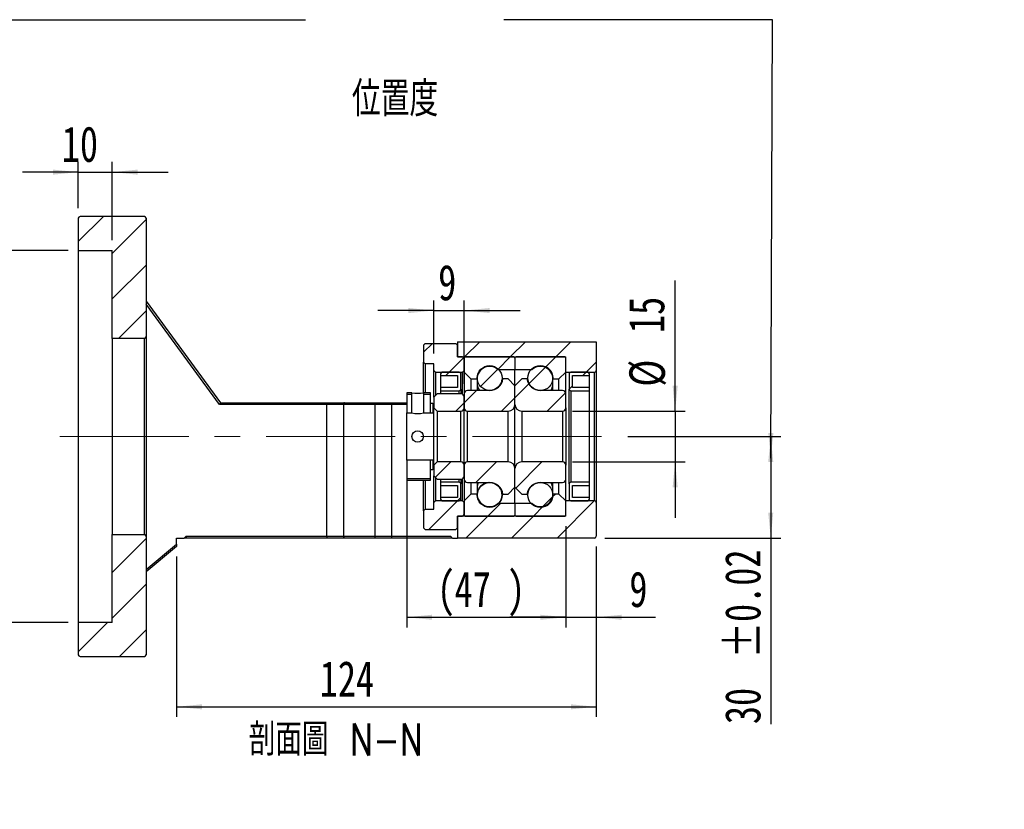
# Model space of a CAD drawing. Header units: millimetres. Extents: x 34 to 283, y 19 to 198.
# Tile 3 of 5: x 186 to 283, y 19 to 97. Entities that reach past the tile are written whole.
import ezdxf

# ---------------------------------------------------------------- set-up
doc = ezdxf.new("R2010")
doc.units = ezdxf.units.MM
doc.linetypes.add('CENTERX2', pattern=[20.32, 12.7, -2.54, 2.54, -2.54])
doc.layers.add('FORMAT', color=7, linetype='Continuous')
doc.styles.add('SLDTEXTSTYLE0', font='TXT', dxfattribs={"width": 0.75})
doc.styles.add('SLDTEXTSTYLE1', font='TXT', dxfattribs={"width": 0.75, "bigfont": 'bigfont'})
doc.dimstyles.new('SLDDIMSTYLE3', dxfattribs={"dimtxt": 3.5, "dimasz": 2.5, "dimexe": 0, "dimexo": 0.0625, "dimgap": 0.875, "dimtad": 1, "dimlfac": 3, "dimrnd": 1e-09, "dimzin": 12, "dimdsep": 46, "dimtxsty": 'SLDTEXTSTYLE0', "dimsah": 1, "dimcen": 0.09, "dimadec": 0, "dimazin": 3, "dimtfac": 1, "dimtofl": 0, "dimtmove": 0, "dimatfit": 3, "dimfxl": 1, "dimfrac": 2, "dimtolj": 1, "dimtzin": 12, "dimarcsym": 0})
doc.dimstyles.new('SLDDIMSTYLE5', dxfattribs={"dimtxt": 3.5, "dimasz": 2.5, "dimexe": 0, "dimexo": 0.0625, "dimgap": 0.875, "dimtad": 1, "dimlfac": 3, "dimrnd": 1e-09, "dimzin": 12, "dimdsep": 46, "dimtxsty": 'SLDTEXTSTYLE0', "dimsah": 1, "dimcen": 0.09, "dimadec": 0, "dimazin": 3, "dimtfac": 1, "dimtofl": 0, "dimtmove": 0, "dimatfit": 3, "dimfxl": 1, "dimfrac": 2, "dimtolj": 1, "dimarcsym": 0})
doc.dimstyles.new('SLDDIMSTYLE6', dxfattribs={"dimtxt": 3.5, "dimasz": 2.5, "dimexe": 0, "dimexo": 0.0625, "dimgap": 0.875, "dimtad": 1, "dimlfac": 3, "dimrnd": 1e-09, "dimzin": 12, "dimdsep": 46, "dimtxsty": 'SLDTEXTSTYLE0', "dimsah": 1, "dimcen": 0.09, "dimadec": 0, "dimazin": 3, "dimtfac": 1, "dimtmove": 0, "dimatfit": 0, "dimfxl": 1, "dimfrac": 2, "dimtolj": 1, "dimtzin": 12, "dimarcsym": 0})
doc.dimstyles.new('SLDDIMSTYLE7', dxfattribs={"dimtxt": 3.5, "dimasz": 2.5, "dimexe": 0, "dimexo": 0.0625, "dimgap": 0.875, "dimtad": 1, "dimlfac": 3, "dimrnd": 1e-09, "dimzin": 12, "dimdsep": 46, "dimtxsty": 'SLDTEXTSTYLE0', "dimsah": 1, "dimcen": 0.09, "dimadec": 0, "dimazin": 3, "dimtol": 1, "dimtp": 0.02, "dimtm": 0.02, "dimtfac": 1, "dimtofl": 0, "dimtmove": 0, "dimatfit": 3, "dimfxl": 1, "dimfrac": 2, "dimtolj": 1, "dimarcsym": 0})

# ---------------------------------------------------------------- blocks, each defined once
blk = doc.blocks.new('_D_7')
at = {"layer": 'FORMAT', "color": 7}
for p, q in [((190.701, 74.095), (174.701, 74.095)), ((175.701, 74.095), (175.701, 37.429)), ((190.701, 37.429), (174.701, 37.429))]:
    blk.add_line(p, q, dxfattribs=at)
for points in [[(175.701, 74.095), (175.451, 71.595), (175.951, 71.595)], [(175.701, 37.429), (175.951, 39.929), (175.451, 39.929)]]:
    blk.add_solid(points, dxfattribs=at)
at = {"layer": 'FORMAT', "color": 7, "char_height": 3.5, "attachment_point": 1, "rotation": 90, "style": 'SLDTEXTSTYLE0'}
for s, insert in [('H7', (171.135, 56.704)), ('110', (171.135, 47.633)), ('%%c', (171.189, 42.355))]:
    blk.add_mtext(s, dxfattribs=dict(at, insert=insert))
blk = doc.blocks.new('_D_8')
at = {"layer": 'FORMAT', "color": 7}
for p, q in [((191.701, 78.262), (191.701, 82.805)), ((195.034, 75.095), (195.034, 82.805)), ((191.701, 81.805), (186.201, 81.805)), ((191.701, 81.805), (195.034, 81.805)), ((195.034, 81.805), (200.534, 81.805))]:
    blk.add_line(p, q, dxfattribs=at)
for points in [[(191.701, 81.805), (189.201, 82.055), (189.201, 81.555)], [(195.034, 81.805), (197.534, 81.555), (197.534, 82.055)]]:
    blk.add_solid(points, dxfattribs=at)
at = {"layer": 'FORMAT', "color": 7, "insert": (190.071, 86.317), "char_height": 3.5, "attachment_point": 1, "style": 'SLDTEXTSTYLE0'}
blk.add_mtext('10', dxfattribs=at)
blk = doc.blocks.new('_D_9')
at = {"layer": 'FORMAT', "color": 7}
for p, q in [((242.701, 44.929), (242.701, 28.133)), ((201.367, 43.929), (201.367, 28.133)), ((201.367, 29.133), (242.701, 29.133))]:
    blk.add_line(p, q, dxfattribs=at)
for points in [[(201.367, 29.133), (203.867, 28.883), (203.867, 29.383)], [(242.701, 29.133), (240.201, 29.383), (240.201, 28.883)]]:
    blk.add_solid(points, dxfattribs=at)
at = {"layer": 'FORMAT', "color": 7, "insert": (215.47, 33.645), "char_height": 3.5, "attachment_point": 1, "style": 'SLDTEXTSTYLE0'}
blk.add_mtext('124', dxfattribs=at)
blk = doc.blocks.new('_D_10')
at = {"layer": 'FORMAT', "color": 7}
for p, q in [((224.034, 52.429), (224.034, 36.955)), ((239.701, 46.929), (239.701, 36.955)), ((224.034, 37.955), (239.701, 37.955))]:
    blk.add_line(p, q, dxfattribs=at)
for points in [[(224.034, 37.955), (226.534, 37.705), (226.534, 38.205)], [(239.701, 37.955), (237.201, 38.205), (237.201, 37.705)]]:
    blk.add_solid(points, dxfattribs=at)
at = {"layer": 'FORMAT', "color": 7, "char_height": 3.5, "attachment_point": 1, "style": 'SLDTEXTSTYLE0'}
for s, insert in [('(', (227.023, 42.467)), (')', (233.916, 42.467)), ('47', (228.743, 42.467))]:
    blk.add_mtext(s, dxfattribs=dict(at, insert=insert))
blk = doc.blocks.new('_D_11')
at = {"layer": 'FORMAT', "color": 7}
for p, q in [((239.701, 46.929), (239.701, 36.955)), ((242.701, 44.929), (242.701, 36.955)), ((239.701, 37.955), (234.201, 37.955)), ((239.701, 37.955), (242.701, 37.955)), ((242.701, 37.955), (248.547, 37.955))]:
    blk.add_line(p, q, dxfattribs=at)
for points in [[(239.701, 37.955), (237.201, 38.205), (237.201, 37.705)], [(242.701, 37.955), (245.201, 37.705), (245.201, 38.205)]]:
    blk.add_solid(points, dxfattribs=at)
at = {"layer": 'FORMAT', "color": 7, "insert": (245.961, 42.467), "char_height": 3.5, "attachment_point": 1, "style": 'SLDTEXTSTYLE0'}
blk.add_mtext('9', dxfattribs=at)
blk = doc.blocks.new('_D_12')
at = {"layer": 'FORMAT', "color": 7}
for p, q in [((226.701, 63.929), (226.701, 69.17)), ((229.701, 60.962), (229.701, 69.17)), ((226.701, 68.17), (221.201, 68.17)), ((226.701, 68.17), (229.701, 68.17)), ((229.701, 68.17), (235.201, 68.17))]:
    blk.add_line(p, q, dxfattribs=at)
for points in [[(226.701, 68.17), (224.201, 68.42), (224.201, 67.92)], [(229.701, 68.17), (232.201, 67.92), (232.201, 68.42)]]:
    blk.add_solid(points, dxfattribs=at)
at = {"layer": 'FORMAT', "color": 7, "insert": (227.136, 72.681), "char_height": 3.5, "attachment_point": 1, "style": 'SLDTEXTSTYLE0'}
blk.add_mtext('9', dxfattribs=at)
blk = doc.blocks.new('_D_13')
at = {"layer": 'FORMAT', "color": 7}
for p, q in [((250.471, 58.262), (250.471, 71.127)), ((240.367, 58.262), (251.471, 58.262)), ((250.471, 58.262), (250.471, 53.262)), ((240.367, 53.262), (251.471, 53.262)), ((250.471, 53.262), (250.471, 47.762))]:
    blk.add_line(p, q, dxfattribs=at)
for points in [[(250.471, 58.262), (250.721, 60.762), (250.221, 60.762)], [(250.471, 53.262), (250.221, 50.762), (250.721, 50.762)]]:
    blk.add_solid(points, dxfattribs=at)
at = {"layer": 'FORMAT', "color": 7, "char_height": 3.5, "attachment_point": 1, "rotation": 90, "style": 'SLDTEXTSTYLE0'}
for s, insert in [('15', (245.905, 65.955)), ('%%c', (245.959, 60.677))]:
    blk.add_mtext(s, dxfattribs=dict(at, insert=insert))
blk = doc.blocks.new('_D_14')
at = {"layer": 'FORMAT', "color": 7}
for p, q in [((245.822, 55.762), (260.885, 55.762)), ((259.885, 55.762), (259.885, 45.762)), ((243.534, 45.762), (260.885, 45.762)), ((259.885, 45.762), (259.885, 27.432))]:
    blk.add_line(p, q, dxfattribs=at)
for points in [[(259.885, 55.762), (259.635, 53.262), (260.135, 53.262)], [(259.885, 45.762), (260.135, 48.262), (259.635, 48.262)]]:
    blk.add_solid(points, dxfattribs=at)
at = {"layer": 'FORMAT', "color": 7, "char_height": 3.5, "attachment_point": 1, "rotation": 90, "style": 'SLDTEXTSTYLE0'}
for s, insert in [('±0.02', (255.373, 33.917)), ('30', (255.373, 27.432))]:
    blk.add_mtext(s, dxfattribs=dict(at, insert=insert))

msp = doc.modelspace()

# ---------------------------------------------------------------- hatches: boundary and pattern name
at = {"layer": 'FORMAT', "linetype": 'Continuous', "lineweight": 18}
h = msp.add_hatch(dxfattribs=at)
h.set_pattern_fill('ANSI31', color=256, style=0)
edge = h.paths.add_edge_path(flags=0)
edge.add_arc((198.2006, 77.262), 0.1667, 0, 90)
edge.add_line((198.2006, 77.4286), (191.8673, 77.4286))
edge.add_arc((191.8673, 77.262), 0.1667, 90, 180)
edge.add_line((191.7006, 77.262), (191.7006, 74.0953))
edge.add_line((191.7006, 74.0953), (195.034, 74.0953))
edge.add_line((195.034, 74.0953), (195.034, 65.4286))
edge.add_line((195.034, 65.4286), (198.2006, 65.4286))
edge.add_arc((198.2006, 65.5953), 0.1667, 270, 360)
edge.add_line((198.3673, 65.5953), (198.3673, 77.262))
h = msp.add_hatch(dxfattribs=at)
h.set_pattern_fill('ANSI31', color=256, style=0)
edge = h.paths.add_edge_path(flags=0)
edge.add_line((242.7006, 62.262), (242.7006, 65.0953))
edge.add_line((242.7006, 65.0953), (229.034, 65.0953))
edge.add_line((229.034, 65.0953), (229.034, 63.5953))
edge.add_line((229.034, 63.5953), (239.7006, 63.5953))
edge.add_line((239.7006, 63.5953), (239.7006, 62.0953))
edge.add_line((239.7006, 62.0953), (242.534, 62.0953))
edge.add_arc((242.534, 62.262), 0.1667, 270, 360)
h = msp.add_hatch(dxfattribs=at)
h.set_pattern_fill('ANSI31', color=256, style=0)
h.paths.add_polyline_path([(226.7006, 62.262), (226.8673, 62.0953), (229.534, 62.0953), (229.7006, 62.262), (229.7006, 63.4286), (229.534, 63.5953), (229.034, 63.5953), (229.034, 64.762), (228.8673, 64.9286), (225.8673, 64.9286), (225.7006, 64.762), (225.7006, 63.0953), (225.8673, 62.9286), (226.7006, 62.9286)], flags=0)
h = msp.add_hatch(dxfattribs=at)
h.set_pattern_fill('ANSI31', color=256, style=0)
edge = h.paths.add_edge_path(flags=0)
edge.add_line((234.6006, 63.5953), (229.8006, 63.5953))
edge.add_arc((229.8006, 63.4953), 0.1, 90, 180)
edge.add_line((229.7006, 63.4953), (229.7006, 62.0953))
edge.add_line((229.7006, 62.0953), (230.3673, 61.4286))
edge.add_line((230.3673, 61.4286), (230.9673, 61.4286))
edge.add_arc((232.2006, 61.4286), 1.2333, 49.179109, 180, ccw=False)
edge.add_line((233.0069, 62.362), (234.7006, 62.362))
edge.add_line((234.7006, 62.362), (234.7006, 63.4953))
edge.add_arc((234.6006, 63.4953), 0.1, 0, 90)
h = msp.add_hatch(dxfattribs=at)
h.set_pattern_fill('ANSI31', color=256, style=0)
edge = h.paths.add_edge_path(flags=0)
edge.add_line((239.7006, 62.0953), (239.7006, 63.4953))
edge.add_arc((239.6006, 63.4953), 0.1, 0, 90)
edge.add_line((239.6006, 63.5953), (234.8006, 63.5953))
edge.add_arc((234.8006, 63.4953), 0.1, 90, 180)
edge.add_line((234.7006, 63.4953), (234.7006, 62.362))
edge.add_line((234.7006, 62.362), (236.3944, 62.362))
edge.add_arc((237.2006, 61.4286), 1.2333, 0, 130.820891, ccw=False)
edge.add_line((238.434, 61.4286), (239.034, 61.4286))
edge.add_line((239.034, 61.4286), (239.7006, 62.0953))
h = msp.add_hatch(dxfattribs=at)
h.set_pattern_fill('ANSI31', color=256, style=0)
edge = h.paths.add_edge_path(flags=0)
edge.add_line((227.3673, 61.762), (229.034, 61.762))
edge.add_line((229.034, 61.762), (229.034, 60.5953))
edge.add_line((229.034, 60.5953), (227.3673, 60.5953))
edge.add_line((227.3673, 60.5953), (227.3673, 60.262))
edge.add_line((227.3673, 60.262), (229.2006, 60.262))
edge.add_arc((229.2006, 60.4286), 0.1667, 270, 360)
edge.add_line((229.3673, 60.4286), (229.3673, 61.9286))
edge.add_arc((229.2006, 61.9286), 0.1667, 0, 90)
edge.add_line((229.2006, 62.0953), (227.534, 62.0953))
edge.add_arc((227.534, 61.9286), 0.1667, 90, 180)
edge.add_line((227.3673, 61.9286), (227.3673, 61.762))
h = msp.add_hatch(dxfattribs=at)
h.set_pattern_fill('ANSI31', color=256, style=0)
edge = h.paths.add_edge_path(flags=0)
edge.add_arc((232.2006, 61.526), 1.221, 0, 360)
h = msp.add_hatch(dxfattribs=at)
h.set_pattern_fill('ANSI31', color=256, style=0)
edge = h.paths.add_edge_path(flags=0)
edge.add_arc((237.2006, 61.5286), 1.2333, 0, 360)
h = msp.add_hatch(dxfattribs=at)
h.set_pattern_fill('ANSI31', color=256, style=0)
edge = h.paths.add_edge_path(flags=0)
edge.add_line((242.034, 60.5953), (240.3673, 60.5953))
edge.add_line((240.3673, 60.5953), (240.3673, 61.762))
edge.add_line((240.3673, 61.762), (242.034, 61.762))
edge.add_line((242.034, 61.762), (242.034, 61.9286))
edge.add_arc((241.8673, 61.9286), 0.1667, 0, 90)
edge.add_line((241.8673, 62.0953), (240.2006, 62.0953))
edge.add_arc((240.2006, 61.9286), 0.1667, 90, 180)
edge.add_line((240.034, 61.9286), (240.034, 60.4286))
edge.add_arc((240.2006, 60.4286), 0.1667, 180, 270)
edge.add_line((240.2006, 60.262), (242.034, 60.262))
edge.add_line((242.034, 60.262), (242.034, 60.5953))
h = msp.add_hatch(dxfattribs=at)
h.set_pattern_fill('ANSI31', color=256, style=0)
edge = h.paths.add_edge_path(flags=0)
edge.add_line((234.7006, 58.9286), (234.7006, 60.762))
edge.add_line((234.7006, 60.762), (234.034, 61.4286))
edge.add_line((234.034, 61.4286), (233.5189, 61.4286))
edge.add_arc((232.2006, 61.6286), 1.3333, 270, 351.373073, ccw=False)
edge.add_line((232.2006, 60.2953), (230.034, 60.2953))
edge.add_arc((230.034, 59.962), 0.3333, 90, 180)
edge.add_line((229.7006, 59.962), (229.7006, 58.5953))
edge.add_arc((230.034, 58.5953), 0.3333, 180, 270)
edge.add_line((230.034, 58.262), (234.034, 58.262))
edge.add_arc((234.034, 58.9286), 0.6667, 270, 360)
h = msp.add_hatch(dxfattribs=at)
h.set_pattern_fill('ANSI31', color=256, style=0)
edge = h.paths.add_edge_path(flags=0)
edge.add_line((235.8824, 61.4286), (235.3673, 61.4286))
edge.add_line((235.3673, 61.4286), (234.7006, 60.762))
edge.add_line((234.7006, 60.762), (234.7006, 58.9286))
edge.add_arc((235.3673, 58.9286), 0.6667, 180, 270)
edge.add_line((235.3673, 58.262), (239.3673, 58.262))
edge.add_arc((239.3673, 58.5953), 0.3333, 270, 360)
edge.add_line((239.7006, 58.5953), (239.7006, 59.962))
edge.add_arc((239.3673, 59.962), 0.3333, 0, 90)
edge.add_line((239.3673, 60.2953), (237.2006, 60.2953))
edge.add_arc((237.2006, 61.6286), 1.3333, 188.626927, 270, ccw=False)
h = msp.add_hatch(dxfattribs=at)
h.set_pattern_fill('ANSI31', color=256, style=0)
h.paths.add_polyline_path([(224.5506, 60.062), (224.0339, 60.062), (224.0339, 58.0953), (224.5506, 58.0953)], flags=0)
h.paths.add_polyline_path([(224.0339, 58.0953), (224.0339, 60.062), (224.5506, 60.062), (224.5506, 58.0953)], flags=0)
h = msp.add_hatch(dxfattribs=at)
h.set_pattern_fill('ANSI31', color=256, style=0)
h.paths.add_polyline_path([(226.3673, 60.062), (225.6839, 60.062), (225.6839, 58.0953), (226.7006, 58.0953), (226.7006, 58.912), (226.6006, 59.012), (226.3673, 59.012)], flags=0)
h.paths.add_polyline_path([(225.6839, 58.0953), (225.6839, 60.062), (226.3673, 60.062), (226.3673, 59.012), (226.6006, 59.012), (226.7006, 58.912), (226.7006, 58.0953)], flags=0)
h = msp.add_hatch(dxfattribs=at)
h.set_pattern_fill('ANSI31', color=256, style=0)
edge = h.paths.add_edge_path(flags=0)
edge.add_line((226.7006, 58.5953), (227.034, 58.262))
edge.add_line((227.034, 58.262), (229.3673, 58.262))
edge.add_arc((229.3673, 58.5953), 0.3333, 270, 360)
edge.add_line((229.7006, 58.5953), (229.7006, 59.6453))
edge.add_arc((229.3673, 59.6453), 0.3333, 0, 90)
edge.add_line((229.3673, 59.9786), (227.034, 59.9786))
edge.add_line((227.034, 59.9786), (226.7006, 59.6453))
edge.add_line((226.7006, 59.6453), (226.7006, 58.5953))
h = msp.add_hatch(dxfattribs=at)
h.set_pattern_fill('ANSI31', color=256, style=0)
h.paths.add_polyline_path([(226.7006, 53.4287), (224.0339, 53.4287), (224.0339, 51.4619), (226.3673, 51.4619), (226.3673, 52.5119), (226.6006, 52.5119), (226.7006, 52.6119)], flags=0)
h.paths.add_polyline_path([(224.0339, 51.462), (224.0339, 53.4286), (226.7006, 53.4286), (226.7006, 52.612), (226.6006, 52.512), (226.3673, 52.512), (226.3673, 51.462)], flags=0)
h = msp.add_hatch(dxfattribs=at)
h.set_pattern_fill('ANSI31', color=256, style=0)
edge = h.paths.add_edge_path(flags=0)
edge.add_line((227.034, 53.262), (226.7006, 52.9286))
edge.add_line((226.7006, 52.9286), (226.7006, 51.8786))
edge.add_line((226.7006, 51.8786), (227.034, 51.5453))
edge.add_line((227.034, 51.5453), (229.3673, 51.5453))
edge.add_arc((229.3673, 51.8786), 0.3333, 270, 360)
edge.add_line((229.7006, 51.8786), (229.7006, 52.9286))
edge.add_arc((229.3673, 52.9286), 0.3333, 0, 90)
edge.add_line((229.3673, 53.262), (227.034, 53.262))
h = msp.add_hatch(dxfattribs=at)
h.set_pattern_fill('ANSI31', color=256, style=0)
edge = h.paths.add_edge_path(flags=0)
edge.add_line((233.5189, 50.0953), (234.034, 50.0953))
edge.add_line((234.034, 50.0953), (234.7006, 50.762))
edge.add_line((234.7006, 50.762), (234.7006, 52.5953))
edge.add_arc((234.034, 52.5953), 0.6667, 360, 450)
edge.add_line((234.034, 53.262), (230.034, 53.262))
edge.add_arc((230.034, 52.9286), 0.3333, 90, 180)
edge.add_line((229.7006, 52.9286), (229.7006, 51.562))
edge.add_arc((230.034, 51.562), 0.3333, 180, 270)
edge.add_line((230.034, 51.2286), (232.2006, 51.2286))
edge.add_arc((232.2006, 49.8953), 1.3333, 8.626927, 90, ccw=False)
h = msp.add_hatch(dxfattribs=at)
h.set_pattern_fill('ANSI31', color=256, style=0)
edge = h.paths.add_edge_path(flags=0)
edge.add_line((234.7006, 52.5953), (234.7006, 50.762))
edge.add_line((234.7006, 50.762), (235.3673, 50.0953))
edge.add_line((235.3673, 50.0953), (235.8824, 50.0953))
edge.add_arc((237.2006, 49.8953), 1.3333, 90, 171.373073, ccw=False)
edge.add_line((237.2006, 51.2286), (239.3673, 51.2286))
edge.add_arc((239.3673, 51.562), 0.3333, 270, 360)
edge.add_line((239.7006, 51.562), (239.7006, 52.9286))
edge.add_arc((239.3673, 52.9286), 0.3333, 0, 90)
edge.add_line((239.3673, 53.262), (235.3673, 53.262))
edge.add_arc((235.3673, 52.5953), 0.6667, 90, 180)
h = msp.add_hatch(dxfattribs=at)
h.set_pattern_fill('ANSI31', color=256, style=0)
edge = h.paths.add_edge_path(flags=0)
edge.add_line((227.3673, 50.9286), (229.034, 50.9286))
edge.add_line((229.034, 50.9286), (229.034, 49.762))
edge.add_line((229.034, 49.762), (227.3673, 49.762))
edge.add_line((227.3673, 49.762), (227.3673, 49.5953))
edge.add_arc((227.534, 49.5953), 0.1667, 180, 270)
edge.add_line((227.534, 49.4286), (229.2006, 49.4286))
edge.add_arc((229.2006, 49.5953), 0.1667, 270, 360)
edge.add_line((229.3673, 49.5953), (229.3673, 51.0953))
edge.add_arc((229.2006, 51.0953), 0.1667, 0, 90)
edge.add_line((229.2006, 51.262), (227.3673, 51.262))
edge.add_line((227.3673, 51.262), (227.3673, 50.9286))
h = msp.add_hatch(dxfattribs=at)
h.set_pattern_fill('ANSI31', color=256, style=0)
edge = h.paths.add_edge_path(flags=0)
edge.add_arc((232.2006, 49.9979), 1.221, 0, 360)
h = msp.add_hatch(dxfattribs=at)
h.set_pattern_fill('ANSI31', color=256, style=0)
edge = h.paths.add_edge_path(flags=0)
edge.add_arc((237.2006, 49.9953), 1.2333, 0, 360)
h = msp.add_hatch(dxfattribs=at)
h.set_pattern_fill('ANSI31', color=256, style=0)
edge = h.paths.add_edge_path(flags=0)
edge.add_line((242.034, 49.762), (240.3673, 49.762))
edge.add_line((240.3673, 49.762), (240.3673, 50.9286))
edge.add_line((240.3673, 50.9286), (242.034, 50.9286))
edge.add_line((242.034, 50.9286), (242.034, 51.262))
edge.add_line((242.034, 51.262), (240.2006, 51.262))
edge.add_arc((240.2006, 51.0953), 0.1667, 90, 180)
edge.add_line((240.034, 51.0953), (240.034, 49.5953))
edge.add_arc((240.2006, 49.5953), 0.1667, 180, 270)
edge.add_line((240.2006, 49.4286), (241.8673, 49.4286))
edge.add_arc((241.8673, 49.5953), 0.1667, 270, 360)
edge.add_line((242.034, 49.5953), (242.034, 49.762))
h = msp.add_hatch(dxfattribs=at)
h.set_pattern_fill('ANSI31', color=256, style=0)
edge = h.paths.add_edge_path(flags=0)
edge.add_line((229.7006, 49.4286), (229.7006, 48.0286))
edge.add_arc((229.8006, 48.0286), 0.1, 180, 270)
edge.add_line((229.8006, 47.9286), (234.6006, 47.9286))
edge.add_arc((234.6006, 48.0286), 0.1, 270, 360)
edge.add_line((234.7006, 48.0286), (234.7006, 49.162))
edge.add_line((234.7006, 49.162), (233.0069, 49.162))
edge.add_arc((232.2006, 50.0953), 1.2333, 180, 310.820891, ccw=False)
edge.add_line((230.9673, 50.0953), (230.3673, 50.0953))
edge.add_line((230.3673, 50.0953), (229.7006, 49.4286))
h = msp.add_hatch(dxfattribs=at)
h.set_pattern_fill('ANSI31', color=256, style=0)
edge = h.paths.add_edge_path(flags=0)
edge.add_line((234.8006, 47.9286), (239.6006, 47.9286))
edge.add_arc((239.6006, 48.0286), 0.1, 270, 360)
edge.add_line((239.7006, 48.0286), (239.7006, 49.4286))
edge.add_line((239.7006, 49.4286), (239.034, 50.0953))
edge.add_line((239.034, 50.0953), (238.434, 50.0953))
edge.add_arc((237.2006, 50.0953), 1.2333, 229.179109, 360, ccw=False)
edge.add_line((236.3944, 49.162), (234.7006, 49.162))
edge.add_line((234.7006, 49.162), (234.7006, 48.0286))
edge.add_arc((234.8006, 48.0286), 0.1, 180, 270)
h = msp.add_hatch(dxfattribs=at)
h.set_pattern_fill('ANSI31', color=256, style=0)
h.paths.add_polyline_path([(226.8673, 49.4286), (226.7006, 49.262), (226.7006, 48.5953), (225.8673, 48.5953), (225.7006, 48.4286), (225.7006, 46.762), (225.8673, 46.5953), (228.8673, 46.5953), (229.034, 46.762), (229.034, 47.9286), (229.534, 47.9286), (229.7006, 48.0953), (229.7006, 49.262), (229.534, 49.4286)], flags=0)
h = msp.add_hatch(dxfattribs=at)
h.set_pattern_fill('ANSI31', color=256, style=0)
edge = h.paths.add_edge_path(flags=0)
edge.add_line((242.7006, 45.9286), (242.7006, 49.262))
edge.add_arc((242.534, 49.262), 0.1667, 0, 90)
edge.add_line((242.534, 49.4286), (239.7006, 49.4286))
edge.add_line((239.7006, 49.4286), (239.7006, 47.9286))
edge.add_line((239.7006, 47.9286), (229.034, 47.9286))
edge.add_line((229.034, 47.9286), (229.034, 45.762))
edge.add_line((229.034, 45.762), (242.534, 45.762))
edge.add_arc((242.534, 45.9286), 0.1667, 270, 360)
h = msp.add_hatch(dxfattribs=at)
h.set_pattern_fill('ANSI31', color=256, style=0)
edge = h.paths.add_edge_path(flags=0)
edge.add_arc((198.2006, 34.262), 0.1667, 270, 360)
edge.add_line((198.3673, 34.262), (198.3673, 45.9286))
edge.add_arc((198.2006, 45.9286), 0.1667, 0, 90)
edge.add_line((198.2006, 46.0953), (195.034, 46.0953))
edge.add_line((195.034, 46.0953), (195.034, 37.4286))
edge.add_line((195.034, 37.4286), (191.7006, 37.4286))
edge.add_line((191.7006, 37.4286), (191.7006, 34.262))
edge.add_arc((191.8673, 34.262), 0.1667, 180, 270)
edge.add_line((191.8673, 34.0953), (198.2006, 34.0953))

# ---------------------------------------------------------------- linework, layer by layer
at = {"color": 7, "linetype": 'Continuous', "lineweight": 25}
for p, q in [((191.7006, 77.262), (191.7006, 74.0953)), ((198.2006, 77.4286), (191.8673, 77.4286)), ((198.3673, 77.262), (198.3673, 65.5953)), ((191.7006, 74.0953), (195.034, 74.0953)), ((191.7006, 74.0953), (191.7006, 37.4286)), ((195.034, 65.4286), (195.034, 74.0953)), ((198.3673, 69.0953), (205.7006, 59.0953)), ((205.6162, 58.9286), (198.3673, 68.8135)), ((198.2006, 65.4286), (195.034, 65.4286)), ((195.034, 65.4286), (195.034, 46.0953)), ((198.2006, 46.0953), (198.2006, 65.4286)), ((198.3673, 65.5953), (198.3673, 45.9286)), ((229.034, 65.0953), (229.034, 63.5953)), ((229.034, 65.0953), (242.7006, 65.0953)), ((242.7006, 65.0953), (242.7006, 62.262)), ((225.7006, 64.762), (225.8673, 64.9286)), ((225.7006, 64.762), (225.7006, 63.0953)), ((225.8673, 64.9286), (228.8673, 64.9286)), ((228.8673, 64.9286), (229.034, 64.762)), ((229.034, 63.5953), (229.034, 64.762)), ((225.8673, 62.9286), (225.7006, 63.0953)), ((225.7006, 60.0691), (225.7006, 63.0953)), ((229.534, 63.5953), (229.034, 63.5953)), ((229.034, 63.5953), (239.7006, 63.5953)), ((229.534, 63.5953), (229.7006, 63.4286)), ((229.7006, 63.4953), (229.7006, 62.0953)), ((229.7006, 62.262), (229.7006, 63.4286)), ((234.6006, 63.5953), (229.8006, 63.5953)), ((234.7006, 63.4953), (234.7006, 62.362)), ((239.6006, 63.5953), (234.8006, 63.5953)), ((239.7006, 62.0953), (239.7006, 63.5953)), ((239.7006, 62.0953), (239.7006, 63.4953)), ((226.7006, 62.9286), (225.8673, 62.9286)), ((225.8673, 62.9286), (225.8673, 60.062)), ((226.7006, 62.262), (226.7006, 62.9286)), ((226.8673, 62.0953), (226.7006, 62.262)), ((226.7006, 59.6453), (226.7006, 62.262)), ((226.8673, 62.0953), (229.534, 62.0953)), ((226.8673, 62.0953), (226.8673, 59.812)), ((229.2006, 62.0953), (227.534, 62.0953)), ((229.7006, 62.262), (229.534, 62.0953)), ((229.534, 59.934), (229.534, 62.0953)), ((229.7006, 62.0953), (230.3673, 61.4286)), ((229.7006, 62.0953), (229.7006, 59.962)), ((233.0069, 62.362), (234.7006, 62.362)), ((234.7006, 62.362), (236.3944, 62.362)), ((234.7006, 60.762), (234.7006, 62.362)), ((239.034, 61.4286), (239.7006, 62.0953)), ((239.7006, 62.0953), (242.534, 62.0953)), ((239.7006, 59.962), (239.7006, 62.0953)), ((241.8673, 62.0953), (240.2006, 62.0953)), ((242.534, 49.4286), (242.534, 62.0953)), ((242.7006, 62.262), (242.7006, 49.262)), ((227.3673, 61.9286), (227.3673, 61.762)), ((227.3673, 61.762), (227.3673, 60.5953)), ((227.3673, 61.762), (229.034, 61.762)), ((229.034, 61.762), (229.034, 60.5953)), ((229.3673, 60.4286), (229.3673, 61.9286)), ((230.3673, 61.4286), (230.9673, 61.4286)), ((230.3673, 61.4286), (230.3673, 60.2953)), ((230.9673, 61.4286), (230.9673, 60.2953)), ((234.034, 61.4286), (233.5189, 61.4286)), ((234.7006, 60.762), (234.034, 61.4286)), ((235.3673, 61.4286), (234.7006, 60.762)), ((235.8824, 61.4286), (235.3673, 61.4286)), ((236.0012, 61.2416), (235.9761, 61.1012)), ((238.434, 61.4286), (239.034, 61.4286)), ((238.434, 60.2953), (238.434, 61.4286)), ((239.034, 60.2953), (239.034, 61.4286)), ((240.034, 61.9286), (240.034, 60.4286)), ((240.3673, 61.762), (242.034, 61.762)), ((240.3673, 60.5953), (240.3673, 61.762)), ((242.034, 61.762), (242.034, 61.9286)), ((242.034, 60.5953), (242.034, 61.762)), ((229.034, 60.5953), (227.3673, 60.5953)), ((227.3673, 60.5953), (227.3673, 60.262)), ((227.3673, 60.262), (227.3673, 59.9786)), ((227.3673, 60.262), (229.2006, 60.262)), ((229.3673, 60.4286), (229.3673, 59.9786)), ((232.2006, 60.2953), (230.034, 60.2953)), ((234.7006, 58.9286), (234.7006, 60.762)), ((239.3673, 60.2953), (237.2006, 60.2953)), ((240.034, 51.0953), (240.034, 60.4286)), ((240.2006, 60.262), (240.2006, 51.262)), ((240.2006, 60.262), (242.034, 60.262)), ((242.034, 60.5953), (240.3673, 60.5953)), ((242.034, 60.262), (242.034, 60.5953)), ((242.034, 51.262), (242.034, 60.262)), ((224.5506, 60.062), (224.0339, 60.062)), ((224.5506, 60.062), (224.0339, 60.062)), ((224.0339, 60.062), (224.0339, 58.0953)), ((224.0339, 60.062), (224.0339, 58.0953)), ((224.0339, 59.943), (224.5506, 59.943)), ((224.5506, 58.0953), (224.5506, 60.062)), ((224.5506, 58.0953), (224.5506, 60.062)), ((225.6839, 60.062), (225.6839, 58.0953)), ((225.6839, 60.062), (225.6839, 58.0953)), ((226.3673, 60.062), (225.6839, 60.062)), ((226.3673, 60.062), (225.6839, 60.062)), ((225.6839, 59.943), (226.3673, 59.943)), ((226.3673, 59.012), (226.3673, 60.062)), ((226.3673, 59.012), (226.3673, 60.062)), ((226.7006, 59.6453), (227.034, 59.9786)), ((226.7006, 59.6453), (226.7006, 58.5953)), ((229.3673, 59.9786), (227.034, 59.9786)), ((229.7006, 59.962), (229.7006, 58.5953)), ((229.7006, 58.5953), (229.7006, 59.6453)), ((239.7006, 58.5953), (239.7006, 59.962)), ((205.7006, 59.0953), (205.6162, 58.9286)), ((216.1831, 58.9286), (205.6162, 58.9286)), ((205.7006, 59.0953), (216.1831, 59.0953)), ((216.1831, 59.0953), (216.1831, 58.9286)), ((216.1831, 59.0953), (217.8977, 59.0953)), ((217.816, 58.9286), (216.1831, 58.9286)), ((216.1831, 45.9286), (216.1831, 58.9286)), ((220.9186, 58.9286), (217.816, 58.9286)), ((217.816, 58.9286), (217.816, 45.9286)), ((217.8977, 59.0953), (220.8369, 59.0953)), ((220.8369, 59.0953), (222.5515, 59.0953)), ((220.9186, 45.9286), (220.9186, 58.9286)), ((222.5515, 58.9286), (220.9186, 58.9286)), ((222.5515, 59.0953), (222.5515, 58.9286)), ((222.5515, 59.0953), (224.0339, 59.0953)), ((222.5515, 58.9286), (222.5515, 45.9286)), ((226.6006, 59.012), (226.3673, 59.012)), ((226.6006, 59.012), (226.3673, 59.012)), ((226.3673, 58.0953), (226.3673, 59.012)), ((226.6006, 59.012), (226.7006, 58.912)), ((226.6006, 59.012), (226.6006, 58.0953)), ((226.6006, 59.012), (226.7006, 58.912)), ((226.7006, 58.0953), (226.7006, 58.912)), ((226.7006, 58.0953), (226.7006, 58.912)), ((227.034, 58.262), (226.7006, 58.5953)), ((227.034, 58.262), (227.034, 53.262)), ((227.034, 58.262), (229.3673, 58.262)), ((229.3673, 53.262), (229.3673, 58.262)), ((229.7006, 52.9286), (229.7006, 58.5953)), ((230.034, 58.262), (234.034, 58.262)), ((230.034, 53.262), (230.034, 58.262)), ((234.034, 53.262), (234.034, 58.262)), ((234.7006, 52.5953), (234.7006, 58.9286)), ((235.3673, 58.262), (239.3673, 58.262)), ((235.3673, 58.262), (235.3673, 53.262)), ((239.3673, 58.262), (239.3673, 53.262)), ((239.7006, 58.5953), (239.7006, 52.9286)), ((224.0339, 53.4287), (224.0339, 58.0953)), ((224.0339, 58.0953), (224.5506, 58.0953)), ((224.0339, 58.0953), (224.5506, 58.0953)), ((225.6839, 58.0953), (226.7006, 58.0953)), ((225.6839, 58.0953), (226.7006, 58.0953)), ((226.7006, 53.4287), (226.7006, 58.0953)), ((226.7006, 53.4287), (224.0339, 53.4287)), ((224.0339, 53.4287), (224.0339, 51.4619)), ((226.7006, 53.4286), (224.0339, 53.4286)), ((224.0339, 53.4286), (224.0339, 51.462)), ((226.3673, 52.512), (226.3673, 53.4286)), ((226.6006, 53.4286), (226.6006, 52.512)), ((226.7006, 52.6119), (226.7006, 53.4287)), ((226.7006, 52.612), (226.7006, 53.4286)), ((226.3673, 52.512), (226.6006, 52.512)), ((226.3673, 51.462), (226.3673, 52.512)), ((226.3673, 52.5119), (226.6006, 52.5119)), ((226.3673, 51.4619), (226.3673, 52.5119)), ((226.7006, 52.612), (226.6006, 52.512)), ((226.7006, 52.6119), (226.6006, 52.5119)), ((226.7006, 52.9286), (227.034, 53.262)), ((226.7006, 52.9286), (226.7006, 51.8786)), ((229.3673, 53.262), (227.034, 53.262)), ((229.7006, 52.9286), (229.7006, 51.562)), ((229.7006, 51.8786), (229.7006, 52.9286)), ((234.034, 53.262), (230.034, 53.262)), ((234.7006, 50.762), (234.7006, 52.5953)), ((239.3673, 53.262), (235.3673, 53.262)), ((239.7006, 51.562), (239.7006, 52.9286)), ((226.3673, 51.5809), (224.0339, 51.5809)), ((224.0339, 51.462), (226.3673, 51.462)), ((224.0339, 51.4619), (226.3673, 51.4619)), ((225.7006, 48.4286), (225.7006, 51.4619)), ((225.8673, 51.4619), (225.8673, 48.5953)), ((226.7006, 49.262), (226.7006, 51.8786)), ((227.034, 51.5453), (226.7006, 51.8786)), ((226.8673, 51.712), (226.8673, 49.4286)), ((227.034, 51.5453), (229.3673, 51.5453)), ((227.3673, 51.5453), (227.3673, 51.262)), ((229.3673, 51.5453), (229.3673, 51.0953)), ((229.534, 49.4286), (229.534, 51.5899)), ((229.7006, 51.562), (229.7006, 49.4286)), ((239.7006, 49.4286), (239.7006, 51.562)), ((229.2006, 51.262), (227.3673, 51.262)), ((227.3673, 51.262), (227.3673, 50.9286)), ((227.3673, 50.9286), (227.3673, 49.762)), ((227.3673, 50.9286), (229.034, 50.9286)), ((229.034, 50.9286), (229.034, 49.762)), ((229.3673, 49.5953), (229.3673, 51.0953)), ((230.034, 51.2286), (232.2006, 51.2286)), ((230.3673, 51.2286), (230.3673, 50.0953)), ((230.9673, 51.2286), (230.9673, 50.0953)), ((234.034, 50.0953), (234.7006, 50.762)), ((234.7006, 49.162), (234.7006, 50.762)), ((234.7006, 50.762), (235.3673, 50.0953)), ((235.9755, 50.4214), (236.0005, 50.2793)), ((237.2006, 51.2286), (239.3673, 51.2286)), ((238.434, 50.0953), (238.434, 51.2286)), ((239.034, 50.0953), (239.034, 51.2286)), ((240.034, 51.0953), (240.034, 49.5953)), ((242.034, 51.262), (240.2006, 51.262)), ((240.3673, 50.9286), (242.034, 50.9286)), ((240.3673, 49.762), (240.3673, 50.9286)), ((242.034, 50.9286), (242.034, 51.262)), ((242.034, 49.762), (242.034, 50.9286)), ((229.034, 49.762), (227.3673, 49.762)), ((227.3673, 49.762), (227.3673, 49.5953)), ((230.3673, 50.0953), (229.7006, 49.4286)), ((230.9673, 50.0953), (230.3673, 50.0953)), ((233.5189, 50.0953), (234.034, 50.0953)), ((235.3673, 50.0953), (235.8824, 50.0953)), ((239.034, 50.0953), (238.434, 50.0953)), ((239.7006, 49.4286), (239.034, 50.0953)), ((242.034, 49.762), (240.3673, 49.762)), ((242.034, 49.5953), (242.034, 49.762)), ((225.7006, 48.4286), (225.8673, 48.5953)), ((225.8673, 48.5953), (226.7006, 48.5953)), ((226.7006, 49.262), (226.8673, 49.4286)), ((226.7006, 48.5953), (226.7006, 49.262)), ((229.534, 49.4286), (226.8673, 49.4286)), ((227.534, 49.4286), (229.2006, 49.4286)), ((229.534, 49.4286), (229.7006, 49.262)), ((229.7006, 49.4286), (229.7006, 48.0286)), ((229.7006, 48.0953), (229.7006, 49.262)), ((234.7006, 49.162), (233.0069, 49.162)), ((234.7006, 49.162), (234.7006, 48.0286)), ((236.3944, 49.162), (234.7006, 49.162)), ((239.7006, 47.9286), (239.7006, 49.4286)), ((242.534, 49.4286), (239.7006, 49.4286)), ((239.7006, 48.0286), (239.7006, 49.4286)), ((240.2006, 49.4286), (241.8673, 49.4286)), ((242.7006, 49.262), (242.7006, 45.9286)), ((225.7006, 48.4286), (225.7006, 46.762)), ((229.034, 47.9286), (229.534, 47.9286)), ((229.034, 46.762), (229.034, 47.9286)), ((229.034, 47.9286), (229.034, 45.762)), ((239.7006, 47.9286), (229.034, 47.9286)), ((229.7006, 48.0953), (229.534, 47.9286)), ((229.8006, 47.9286), (234.6006, 47.9286)), ((234.8006, 47.9286), (239.6006, 47.9286)), ((225.8673, 46.5953), (225.7006, 46.762)), ((225.8673, 46.5953), (228.8673, 46.5953)), ((229.034, 46.762), (228.8673, 46.5953)), ((195.034, 37.4286), (195.034, 46.0953)), ((195.034, 46.0953), (198.2006, 46.0953)), ((198.3673, 45.9286), (198.3673, 34.262)), ((201.3673, 45.1456), (201.3673, 45.762)), ((201.3673, 45.762), (202.107, 45.762)), ((202.107, 45.762), (202.307, 45.9286)), ((202.3673, 45.762), (202.107, 45.762)), ((202.307, 45.9286), (216.1831, 45.9286)), ((202.307, 45.9286), (202.3673, 45.762)), ((216.1831, 45.762), (202.3673, 45.762)), ((216.1831, 45.9286), (217.816, 45.9286)), ((216.1831, 45.9286), (216.1831, 45.762)), ((217.8977, 45.762), (216.1831, 45.762)), ((217.816, 45.9286), (220.9186, 45.9286)), ((220.8369, 45.762), (217.8977, 45.762)), ((222.5515, 45.762), (220.8369, 45.762)), ((220.9186, 45.9286), (222.5515, 45.9286)), ((222.5515, 45.9286), (222.5515, 45.762)), ((222.5515, 45.9286), (228.3673, 45.9286)), ((228.534, 45.762), (222.5515, 45.762)), ((228.534, 45.762), (229.034, 45.762)), ((242.534, 45.762), (229.034, 45.762)), ((198.3673, 42.6456), (201.3673, 45.1456)), ((201.3673, 44.9286), (198.3673, 42.4286)), ((201.3673, 45.1456), (201.3673, 44.9286)), ((191.7006, 37.4286), (191.7006, 34.262)), ((195.034, 37.4286), (191.7006, 37.4286)), ((191.8673, 34.0953), (198.2006, 34.0953))]:
    msp.add_line(p, q, dxfattribs=at)
at = {"color": 8, "linetype": 'Continuous', "lineweight": 25}
for p, q in [((229.2006, 59.9786), (229.2006, 60.262)), ((224.0339, 58.9286), (222.5515, 58.9286)), ((229.2006, 51.262), (229.2006, 51.5453))]:
    msp.add_line(p, q, dxfattribs=at)
at = {"color": 7, "linetype": 'Continuous', "lineweight": 25, "flags": 128}
for points in [[(233.4311, 61.115), (233.4087, 61.2789), (233.4022, 61.3088)], [(217.8977, 59.0953), (217.8818, 59.0921), (217.8664, 59.0826), (217.8523, 59.0672), (217.84, 59.0465), (217.8298, 59.0212), (217.8223, 58.9924), (217.8176, 58.9611), (217.816, 58.9286)], [(220.8369, 59.0953), (220.8528, 59.0921), (220.8682, 59.0826), (220.8823, 59.0672), (220.8947, 59.0465), (220.9048, 59.0212), (220.9124, 58.9924), (220.917, 58.9611), (220.9186, 58.9286)], [(233.3909, 50.321), (233.4087, 50.3959), (233.4171, 50.4411)], [(217.816, 45.9286), (217.8176, 45.8961), (217.8223, 45.8648), (217.8298, 45.836), (217.84, 45.8108), (217.8523, 45.79), (217.8664, 45.7746), (217.8818, 45.7652), (217.8977, 45.762)], [(220.9186, 45.9286), (220.917, 45.8961), (220.9124, 45.8648), (220.9048, 45.836), (220.8947, 45.8108), (220.8823, 45.79), (220.8682, 45.7746), (220.8528, 45.7652), (220.8369, 45.762)]]:
    msp.add_lwpolyline(points, dxfattribs=at)
at = {"color": 7, "linetype": 'Continuous', "lineweight": 25}
for centre, radius in [((232.2006, 61.526), 1.221), ((237.2006, 61.5286), 1.2333), ((237.2006, 61.5286), 1.2333), ((225.1173, 55.762), 0.5666), ((232.2006, 49.9979), 1.221), ((237.2006, 49.9953), 1.2333)]:
    msp.add_circle(centre, radius, dxfattribs=at)
for centre, radius, start, end in [((191.8673, 77.262), 0.1667, 90, 180), ((198.2006, 77.262), 0.1667, 0, 90), ((198.2006, 65.5953), 0.1667, 270, 0), ((229.8006, 63.4953), 0.1, 90, 180), ((234.6006, 63.4953), 0.1, 0, 90), ((234.8006, 63.4953), 0.1, 90, 180), ((239.6006, 63.4953), 0.1, 0, 90), ((227.534, 61.9286), 0.1667, 90, 180), ((229.2006, 61.9286), 0.1667, 0, 90), ((232.2006, 61.4286), 1.2333, 49.179109, 180), ((237.2006, 61.4286), 1.2333, 0, 130.820891), ((240.2006, 61.9286), 0.1667, 90, 180), ((241.8673, 61.9286), 0.1667, 0, 90), ((242.534, 62.262), 0.1667, 270, 0), ((232.2006, 61.6286), 1.3333, 270, 351.373073), ((237.2006, 61.6286), 1.3333, 188.626927, 270), ((229.2006, 60.4286), 0.1667, 270, 0), ((230.034, 59.962), 0.3333, 90, 180), ((232.2006, 61.0306), 1.2333, 182.429317, 216.59795), ((237.2006, 60.9545), 1.2333, 327.691125, 357.553646), ((239.3673, 59.962), 0.3333, 0, 90), ((240.2006, 60.4286), 0.1667, 180, 270), ((225.1173, 64.3385), 4.3138, 262.452254, 277.547746), ((229.3673, 59.6453), 0.3333, 0, 90), ((229.3673, 58.5953), 0.3333, 270, 0), ((230.034, 58.5953), 0.3333, 180, 270), ((234.034, 58.9286), 0.6667, 270, 0), ((235.3673, 58.9286), 0.6667, 180, 270), ((239.3673, 58.5953), 0.3333, 270, 0), ((225.1173, 60.3848), 2.3586, 256.099107, 283.900893), ((229.3673, 52.9286), 0.3333, 0, 90), ((230.034, 52.9286), 0.3333, 90, 180), ((234.034, 52.5953), 0.6667, 360, 90), ((235.3673, 52.5953), 0.6667, 90, 180), ((239.3673, 52.9286), 0.3333, 0, 90), ((229.3673, 51.8786), 0.3333, 270, 0), ((230.034, 51.562), 0.3333, 180, 270), ((239.3673, 51.562), 0.3333, 270, 360), ((229.2006, 51.0953), 0.1667, 0, 90), ((232.2006, 49.9979), 1.2333, 93.735364, 177.676029), ((232.2006, 50.6441), 1.2333, 151.712189, 177.536686), ((232.2006, 49.8953), 1.3333, 8.626927, 90), ((232.2006, 49.9979), 1.2333, 0, 76.500195), ((237.2006, 49.8953), 1.3333, 90, 171.373073), ((237.2006, 50.5633), 1.2333, 2.444978, 32.645222), ((240.2006, 51.0953), 0.1667, 90, 180), ((227.534, 49.5953), 0.1667, 180, 270), ((229.2006, 49.5953), 0.1667, 270, 360), ((232.2006, 50.0953), 1.2333, 180, 310.820891), ((232.2006, 49.9979), 1.2333, 317.472499, 0), ((237.2006, 50.0953), 1.2333, 229.179109, 360), ((240.2006, 49.5953), 0.1667, 180, 270), ((241.8673, 49.5953), 0.1667, 270, 360), ((242.534, 49.262), 0.1667, 0, 90), ((229.8006, 48.0286), 0.1, 180, 270), ((234.6006, 48.0286), 0.1, 270, 360), ((234.8006, 48.0286), 0.1, 180, 270), ((239.6006, 48.0286), 0.1, 270, 0), ((198.2006, 45.9286), 0.1667, 0, 90), ((228.534, 45.9286), 0.1667, 180, 270), ((242.534, 45.9286), 0.1667, 270, 0), ((191.8673, 34.262), 0.1667, 180, 270), ((198.2006, 34.262), 0.1667, 270, 0)]:
    msp.add_arc(centre, radius, start, end, dxfattribs=at)
at = {"layer": 'FORMAT', "color": 7}
for p, q in [((175.6928, 96.8224), (214.0792, 96.8224)), ((260.0612, 96.8224), (233.6008, 96.8224)), ((259.885, 53.6147), (260.0612, 96.8224))]:
    msp.add_line(p, q, dxfattribs=at)
at = {"layer": 'FORMAT', "color": 7, "linetype": 'CENTERX2', "lineweight": 18}
msp.add_line((189.8673, 55.762), (244.8217, 55.762), dxfattribs=at)
at = {"layer": 'FORMAT', "color": 7}
msp.add_solid([(259.885, 53.6147), (260.1452, 56.1136), (259.6452, 56.1157)], dxfattribs=at)

# ---------------------------------------------------------------- texts
at = {"layer": 'FORMAT', "color": 7, "insert": (218.6359, 90.7363), "char_height": 3.439583, "attachment_point": 1, "style": 'SLDTEXTSTYLE1'}
msp.add_mtext('\\M+188CA\\M+19275\\M+19378', dxfattribs=at)
at = {"layer": 'FORMAT', "insert": (217.0456, 27.5047), "char_height": 3.175, "attachment_point": 2, "style": 'SLDTEXTSTYLE1'}
msp.add_mtext('\\M+19655\\M+196CA\\M+19AA4 N-N', dxfattribs=at)

# ---------------------------------------------------------------- dimensions: what is measured, and where the dimension line sits
at = {"layer": 'FORMAT', "color": 7}
for base, p1, p2, dimstyle, picture, middle in [((195.034, 81.8048), (191.7006, 77.262), (195.034, 74.0953), 'SLDDIMSTYLE6', '_D_8', (192.6573, 81.8048)), ((229.7006, 68.1695), (226.7006, 62.9286), (229.7006, 59.962), 'SLDDIMSTYLE6', '_D_12', (228.4293, 68.1695)), ((242.7006, 37.9551), (239.7006, 47.9286), (242.7006, 45.9286), 'SLDDIMSTYLE6', '_D_11', (247.254, 37.9551)), ((242.7006, 29.1334), (201.3673, 44.9286), (242.7006, 45.9286), 'SLDDIMSTYLE3', '_D_9', (219.3495, 29.1334))]:
    dim = msp.add_linear_dim(base=base, p1=p1, p2=p2, dimstyle=dimstyle, dxfattribs=at)
    dim.commit()
    dim.dimension.update_dxf_attribs({"geometry": picture, "text_midpoint": middle, "dimtype": 160})
for base, p1, p2, text, dimstyle, picture, middle in [((175.7006, 37.4286), (191.7006, 74.0953), (191.7006, 37.4286), '%%c<>H7', 'SLDDIMSTYLE5', '_D_7', (175.7006, 52.4069)), ((250.4706, 53.262), (239.3673, 58.262), (239.3673, 53.262), '%%c<>', 'SLDDIMSTYLE6', '_D_13', (250.4706, 65.9021))]:
    dim = msp.add_linear_dim(base=base, p1=p1, p2=p2, angle=90, text=text, dimstyle=dimstyle, dxfattribs=at)
    dim.commit()
    dim.dimension.update_dxf_attribs({"geometry": picture, "text_midpoint": middle, "dimtype": 160})
dim = msp.add_linear_dim(base=(259.8852, 45.762), p1=(244.8217, 55.762), p2=(242.534, 45.762), angle=90, dimstyle='SLDDIMSTYLE7', dxfattribs=at)
dim.commit()
dim.dimension.update_dxf_attribs({"geometry": '_D_14', "text_midpoint": (259.8852, 36.471), "dimtype": 160})
dim = msp.add_linear_dim(base=(239.7006, 37.9551), p1=(224.0339, 53.4287), p2=(239.7006, 47.9286), text='(<>)', dimstyle='SLDDIMSTYLE3', dxfattribs=at)
dim.commit()
dim.dimension.update_dxf_attribs({"geometry": '_D_10', "text_midpoint": (231.3295, 37.9551), "dimtype": 160})

doc.saveas('drawing.dxf')
